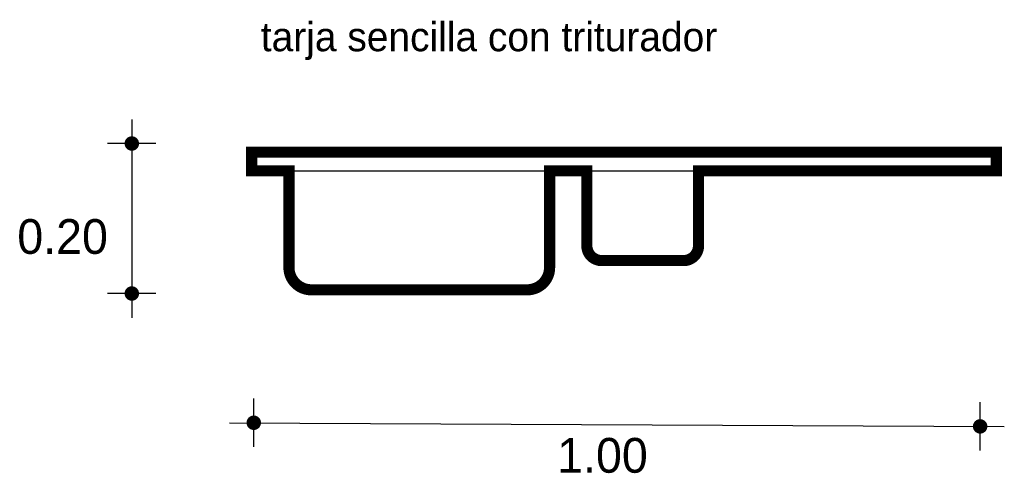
# Model space of a CAD drawing. Extents: x 2.75 to 4.08, y 0.51 to 1.12.
import ezdxf

# ---------------------------------------------------------------- set-up
doc = ezdxf.new("R2010")
doc.units = 0
doc.header["$MEASUREMENT"] = 0
for name, color, linetype in [('BORDE', 2, 'CONTINUOUS'), ('COTAS', 6, 'CONTINUOUS'), ('DIBUJO', 5, 'CONTINUOUS'), ('TEXTO', 4, 'CONTINUOUS')]:
    doc.layers.add(name, color=color, linetype=linetype)

msp = doc.modelspace()

# ---------------------------------------------------------------- linework, layer by layer
at = {"layer": 'BORDE', "const_width": 0.015}
msp.add_lwpolyline([(3.666, 0.9187), (4.066, 0.9187), (4.066, 0.9437), (3.066, 0.9437), (3.066, 0.9187), (3.116, 0.9187), (3.116, 0.7887, 0.414214), (3.146, 0.7587), (3.436, 0.7587, 0.414214), (3.466, 0.7887), (3.466, 0.9187), (3.516, 0.9187), (3.516, 0.818, 0.414214), (3.536, 0.798), (3.646, 0.798, 0.414214), (3.666, 0.818)], format="xyb", close=True, dxfattribs=at)
at = {"layer": 'COTAS'}
for p, q in [((2.9049, 0.9878), (2.9049, 0.7212)), ((2.9374, 0.9554), (2.8725, 0.9554)), ((2.9374, 0.7537), (2.8725, 0.7537)), ((3.0687, 0.5474), (3.0687, 0.6124)), ((4.0441, 0.5426), (4.0441, 0.6075)), ((3.0363, 0.5799), (4.0766, 0.575))]:
    msp.add_line(p, q, dxfattribs=at)
at = {"layer": 'COTAS', "const_width": 0.00974}
for points in [[(2.9001, 0.9554, 1), (2.9098, 0.9554, 1)], [(2.9001, 0.7537, 1), (2.9098, 0.7537, 1)], [(3.0639, 0.5799, 1), (3.0736, 0.5799, 1)], [(4.0393, 0.575, 1), (4.049, 0.575, 1)]]:
    msp.add_lwpolyline(points, format="xyb", close=True, dxfattribs=at)
at = {"layer": 'DIBUJO'}
for p, q in [((3.066, 0.9437), (4.066, 0.9437)), ((3.066, 0.9437), (3.066, 0.9187)), ((4.066, 0.9187), (4.066, 0.9437)), ((3.066, 0.9187), (4.066, 0.9187)), ((3.116, 0.7887), (3.116, 0.9187)), ((3.466, 0.7887), (3.466, 0.9187)), ((3.516, 0.818), (3.516, 0.9187)), ((3.666, 0.818), (3.666, 0.9187)), ((3.536, 0.798), (3.646, 0.798)), ((3.146, 0.7587), (3.436, 0.7587))]:
    msp.add_line(p, q, dxfattribs=at)
for centre, radius, start, end in [((3.536, 0.818), 0.02, 180, 270), ((3.646, 0.818), 0.02, 270, 0), ((3.146, 0.7887), 0.03, 180, 270), ((3.436, 0.7887), 0.03, 270, 0)]:
    msp.add_arc(centre, radius, start, end, dxfattribs=at)

# ---------------------------------------------------------------- texts
at = {"layer": 'COTAS'}
for s, p in [('0.20', (2.7512, 0.807)), ('1.00', (3.4762, 0.5127))]:
    msp.add_text(s, height=0.04675, dxfattribs=at).set_placement(p)
at = {"layer": 'TEXTO'}
msp.add_text('tarja sencilla con triturador', height=0.039081, dxfattribs=at).set_placement((3.0782, 1.0795))

doc.saveas('drawing.dxf')
